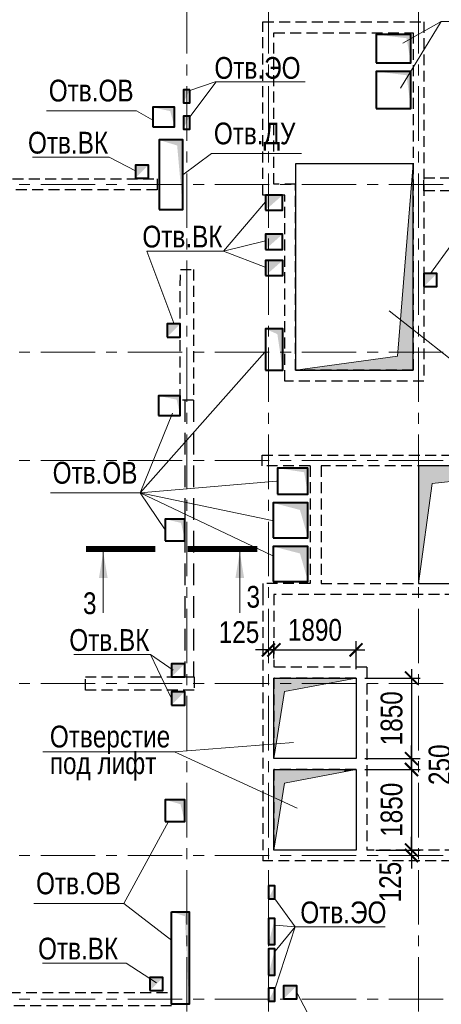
# Model space of a CAD drawing. Header units: inches. Extents: x -7207481 to -7082011, y 6155852 to 6369793.
# Tile 18 of 24: x -7148878 to -7139186, y 6333092 to 6355703. Entities that reach past the tile are written whole.
import ezdxf
from ezdxf.enums import TextEntityAlignment as Align

# ---------------------------------------------------------------- set-up
doc = ezdxf.new("R2010")
doc.units = ezdxf.units.IN
doc.header["$LTSCALE"] = 1000
doc.header["$MEASUREMENT"] = 0
doc.linetypes.add('CENTER', pattern=[2, 1.25, -0.25, 0.25, -0.25])
doc.linetypes.add('HIDDEN', pattern=[0.375, 0.25, -0.125])
for name, color, linetype, lineweight in [('СК-040-С(тены)', 12, 'HIDDEN', 25), ('СК-043-С-ПИЛОНЫ', 5, 'HIDDEN', 25), ('СК-050-П(литы перекрытия)', 3, 'Continuous', 30), ('СК-051-1-П-ОТВЕРСТИЯ ОВ ДУ', 5, 'Continuous', 40), ('СК-051-2-П-ОТВЕРСТИЯ ВК', 1, 'Continuous', 40), ('СК-051-4-П-ОТВЕРСТИЯ ЭО', 2, 'Continuous', 40), ('СК-052-П-БАЛКИ', 1, 'HIDDEN', 30), ('СК-100-О(си)', 7, 'CENTER', 15), ('СК-110-О-РАЗМЕРЫ', 7, 'Continuous', 15), ('СК-300-Р(азмеры)_ПЛИТЫ', 7, 'Continuous', 20), ('СК-400-Т(екст)', 7, 'Continuous', 20), ('СК-500-С(ечения)', 5, 'Continuous', 40), ('СК-600-Ш(триховка', 7, 'Continuous', 15)]:
    doc.layers.add(name, color=color, linetype=linetype, lineweight=lineweight)
doc.styles.add('ARIAL_annotative', font='arial.ttf', dxfattribs={"width": 0.8, "height": 2.5})
doc.styles.add('RUSS', font='arial.ttf', dxfattribs={"width": 0.8})
doc.dimstyles.new('100-200', dxfattribs={"dimscale": 0, "dimtxt": 500, "dimasz": 300, "dimexe": 200, "dimexo": 200, "dimgap": 200, "dimtad": 1, "dimdec": 0, "dimzin": 0, "dimdsep": 46, "dimtxsty": 'RUSS', "dimblk": 'ARCHTICK', "dimcen": 0.096, "dimdle": 200, "dimclrd": 7, "dimclre": 7, "dimclrt": 256, "dimadec": 0, "dimazin": 0, "dimtfac": 1, "dimtdec": 0, "dimtmove": 2, "dimatfit": 3, "dimldrblk": 'OBLIQUE', "dimfxl": 1, "dimtolj": 1, "dimtzin": 0, "dimarcsym": 0})

# ---------------------------------------------------------------- blocks, each defined once
blk = doc.blocks.new('A$C18abd0ee-2эт')
at = {"layer": 'СК-040-С(тены)'}
for p, q in [((-10760, 25904.8), (-10760, 26154.8)), ((-10760, 26154.8), (-341.6, 26154.8)), ((-9655, 25904.8), (-10760, 25904.8)), ((-9655, 25904.8), (-9655, 23204.8)), ((-9405, 25904.8), (-9405, 23204.8)), ((-3190.3, 25904.8), (-9405, 25904.8)), ((-9655, 23204.8), (-10740, 23204.8)), ((-10740, 23204.8), (-10740, 22904.8)), ((-9405, 23204.8), (-3190.3, 23204.8)), ((-10740, 22954.8), (-10740, 16835)), ((-10490, 22954.8), (-10490, 21284.8)), ((-4810, 22954.8), (-10490, 22954.8)), ((-8350, 21284.8), (-10490, 21284.8)), ((-8350, 21284.8), (-8350, 17085)), ((-8600, 21034.8), (-10490, 21034.8)), ((-10490, 21034.8), (-10490, 19184.8)), ((-8600, 21034.8), (-8600, 19184.8)), ((-8600, 19184.8), (-10490, 19184.8)), ((-8600, 18934.8), (-10490, 18934.8)), ((-10490, 18934.8), (-10490, 17085)), ((-8600, 18934.8), (-8600, 17085)), ((-8600, 17085), (-10490, 17085)), ((-4810, 17085), (-8350, 17085)), ((-1510.3, 16835), (-10740, 16835))]:
    blk.add_line(p, q, dxfattribs=at)
for points in [[(-7040, 27854.9), (-10240, 27854.9), (-10240, 32124.6), (-10740, 32124.6), (-10740, 36104.2), (-7040, 36104.2)], [(-7290, 28104.9), (-9990, 28104.9), (-9990, 32374.6), (-10490, 32374.6), (-10490, 35854.2), (-7290, 35854.2)], [(-13170, 32494.8), (-13170, 32244.8), (-19871.2, 32244.8), (-19871.2, 32494.8)], [(-12840.1, 13809.8), (-12840.1, 13509.8), (-20311, 13509.8), (-20311, 13809.8)]]:
    blk.add_lwpolyline(points, close=True, dxfattribs=at)
at = {"layer": 'СК-040-С(тены)', "color": 4}
blk.add_lwpolyline([(-12640, 30414.5), (-12340, 30414.5), (-12340.4, 27414.8), (-12640.4, 27414.8)], close=True, dxfattribs=at)
at = {"layer": 'СК-043-С-ПИЛОНЫ'}
for points in [[(-4540, 32519.9), (-4540, 32219.9), (-7040, 32219.9), (-7040, 32519.9)], [(-12323.6, 21059.6), (-12323.6, 20759.6), (-14823.6, 20759.6), (-14823.6, 21059.6)]]:
    blk.add_lwpolyline(points, close=True, dxfattribs=at)
at = {"layer": 'СК-100-О(си)', "linetype": 'CENTER'}
for p, q in [((-12490, 46624.1), (-12490, -5440.4)), ((-10615, 46624.1), (-10615, -5440.4)), ((-7165, 46624.1), (-7165, -5440.4)), ((-25846, 32369.8), (3064.5, 32369.8)), ((-25846, 28519.8), (3064.5, 28519.8)), ((-25846, 26029.8), (3064.5, 26029.8)), ((-25846, 20909.7), (3064.5, 20909.7)), ((-25846, 16960), (3064.5, 16960)), ((-25846, 13660), (3064.5, 13660))]:
    blk.add_line(p, q, dxfattribs=at)
blk = doc.blocks.new('_ArchTick')
at = {"color": 0, "linetype": 'ByBlock', "const_width": 0.15}
blk.add_lwpolyline([(-0.5, -0.5), (0.5, 0.5)], dxfattribs=at)
blk = doc.blocks.new('*D243')
at = {"layer": 'Defpoints', "color": 0, "transparency": 16777216}
for p in [(-7141146, 6341231), (-7143035, 6340835), (-7141146, 6340585)]:
    blk.add_point(p, dxfattribs=at)
at = {"layer": 'СК-300-Р(азмеры)_ПЛИТЫ', "color": 7, "lineweight": -2, "transparency": 16777216}
for p, q in [((-7143035, 6341035), (-7143035, 6341431)), ((-7141146, 6340785), (-7141146, 6341431)), ((-7143235, 6341231), (-7140946, 6341231))]:
    blk.add_line(p, q, dxfattribs=at)
at = {"layer": 'СК-300-Р(азмеры)_ПЛИТЫ', "color": 7, "lineweight": -2, "transparency": 16777216, "xscale": 300, "yscale": 300, "zscale": 300, "rotation": 180}
blk.add_blockref('_ArchTick', (-7143035, 6341231), dxfattribs=at)
at = {"layer": 'СК-300-Р(азмеры)_ПЛИТЫ', "color": 7, "lineweight": -2, "transparency": 16777216, "xscale": 300, "yscale": 300, "zscale": 300}
blk.add_blockref('_ArchTick', (-7141146, 6341231), dxfattribs=at)
at = {"layer": 'СК-300-Р(азмеры)_ПЛИТЫ', "transparency": 16777216, "insert": (-7142091, 6341687), "char_height": 500, "attachment_point": 5, "style": 'RUSS'}
blk.add_mtext('\\A1;1890', dxfattribs=at)
blk = doc.blocks.new('_Oblique')
at = {"color": 0, "linetype": 'ByBlock', "lineweight": -2}
blk.add_line((-0.5, -0.5), (0.5, 0.5), dxfattribs=at)
blk = doc.blocks.new('*D244')
at = {"layer": 'Defpoints', "color": 0, "transparency": 16777216}
for p in [(-7141145, 6338485), (-7140895, 6336635), (-7139872, 6336635)]:
    blk.add_point(p, dxfattribs=at)
at = {"layer": 'СК-300-Р(азмеры)_ПЛИТЫ', "color": 7, "lineweight": -2, "transparency": 16777216}
for p, q in [((-7139872, 6338685), (-7139872, 6336435)), ((-7140945, 6338485), (-7139672, 6338485)), ((-7140695, 6336635), (-7139672, 6336635))]:
    blk.add_line(p, q, dxfattribs=at)
at = {"layer": 'СК-300-Р(азмеры)_ПЛИТЫ', "color": 7, "lineweight": -2, "transparency": 16777216, "xscale": 300, "yscale": 300, "zscale": 300}
for p, rotation in [((-7139872, 6338485), 90), ((-7139872, 6336635), 270)]:
    blk.add_blockref('_ArchTick', p, dxfattribs=dict(at, rotation=rotation))
at = {"layer": 'СК-300-Р(азмеры)_ПЛИТЫ', "transparency": 16777216, "insert": (-7140328, 6337560), "char_height": 500, "attachment_point": 5, "rotation": 90, "style": 'RUSS'}
blk.add_mtext('\\A1;1850', dxfattribs=at)
blk = doc.blocks.new('*D245')
at = {"layer": 'Defpoints', "color": 0, "transparency": 16777216}
for p in [(-7141145, 6338735), (-7139872, 6338735), (-7141146, 6338485)]:
    blk.add_point(p, dxfattribs=at)
at = {"layer": 'СК-300-Р(азмеры)_ПЛИТЫ', "color": 7, "lineweight": -2, "transparency": 16777216}
for p, q in [((-7139872, 6338735), (-7139872, 6339035)), ((-7140945, 6338735), (-7139672, 6338735)), ((-7139872, 6338485), (-7139872, 6338735)), ((-7140946, 6338485), (-7139672, 6338485)), ((-7139872, 6338485), (-7139872, 6338185))]:
    blk.add_line(p, q, dxfattribs=at)
at = {"layer": 'СК-300-Р(азмеры)_ПЛИТЫ', "color": 7, "lineweight": -2, "transparency": 16777216, "xscale": 300, "yscale": 300, "zscale": 300}
for p, rotation in [((-7139872, 6338735), 270), ((-7139872, 6338485), 90)]:
    blk.add_blockref('_ArchTick', p, dxfattribs=dict(at, rotation=rotation))
at = {"layer": 'СК-300-Р(азмеры)_ПЛИТЫ', "transparency": 16777216, "insert": (-7139224, 6338594), "char_height": 500, "attachment_point": 5, "rotation": 90, "style": 'RUSS'}
blk.add_mtext('\\A1;250', dxfattribs=at)
blk = doc.blocks.new('*D246')
at = {"layer": 'Defpoints', "color": 0, "transparency": 16777216}
for p in [(-7141145, 6340585), (-7141145, 6338735), (-7139872, 6338735)]:
    blk.add_point(p, dxfattribs=at)
at = {"layer": 'СК-300-Р(азмеры)_ПЛИТЫ', "color": 7, "lineweight": -2, "transparency": 16777216}
for p, q in [((-7140945, 6340585), (-7139672, 6340585)), ((-7139872, 6340785), (-7139872, 6338535)), ((-7140945, 6338735), (-7139672, 6338735))]:
    blk.add_line(p, q, dxfattribs=at)
at = {"layer": 'СК-300-Р(азмеры)_ПЛИТЫ', "color": 7, "lineweight": -2, "transparency": 16777216, "xscale": 300, "yscale": 300, "zscale": 300}
for p, rotation in [((-7139872, 6340585), 90), ((-7139872, 6338735), 270)]:
    blk.add_blockref('_ArchTick', p, dxfattribs=dict(at, rotation=rotation))
at = {"layer": 'СК-300-Р(азмеры)_ПЛИТЫ', "transparency": 16777216, "insert": (-7140328, 6339660), "char_height": 500, "attachment_point": 5, "rotation": 90, "style": 'RUSS'}
blk.add_mtext('\\A1;1850', dxfattribs=at)
blk = doc.blocks.new('*D247')
at = {"layer": 'Defpoints', "color": 0, "transparency": 16777216}
for p in [(-7140895, 6336635), (-7139872, 6336510), (-7139872, 6336510)]:
    blk.add_point(p, dxfattribs=at)
at = {"layer": 'СК-300-Р(азмеры)_ПЛИТЫ', "color": 7, "lineweight": -2, "transparency": 16777216}
for p, q in [((-7139872, 6336635), (-7139872, 6336935)), ((-7140695, 6336635), (-7139672, 6336635)), ((-7139872, 6336635), (-7139872, 6336510)), ((-7139872, 6336510), (-7139872, 6336210))]:
    blk.add_line(p, q, dxfattribs=at)
at = {"layer": 'СК-300-Р(азмеры)_ПЛИТЫ', "color": 7, "lineweight": -2, "transparency": 16777216, "xscale": 300, "yscale": 300, "zscale": 300}
for p, rotation in [((-7139872, 6336635), 270), ((-7139872, 6336510), 90)]:
    blk.add_blockref('_ArchTick', p, dxfattribs=dict(at, rotation=rotation))
at = {"layer": 'СК-300-Р(азмеры)_ПЛИТЫ', "transparency": 16777216, "insert": (-7140357, 6335899), "char_height": 500, "attachment_point": 5, "rotation": 90, "style": 'RUSS'}
blk.add_mtext('\\A1;125', dxfattribs=at)
blk = doc.blocks.new('*D256')
at = {"layer": 'Defpoints', "color": 0, "transparency": 16777216}
for p in [(-7141146, 6341231), (-7143035, 6340835), (-7141146, 6340585)]:
    blk.add_point(p, dxfattribs=at)
at = {"layer": 'СК-300-Р(азмеры)_ПЛИТЫ', "color": 7, "lineweight": -2, "transparency": 16777216}
for p, q in [((-7143035, 6341035), (-7143035, 6341431)), ((-7141146, 6340785), (-7141146, 6341431)), ((-7143235, 6341231), (-7140946, 6341231))]:
    blk.add_line(p, q, dxfattribs=at)
at = {"layer": 'СК-300-Р(азмеры)_ПЛИТЫ', "color": 7, "lineweight": -2, "transparency": 16777216, "xscale": 300, "yscale": 300, "zscale": 300, "rotation": 180}
blk.add_blockref('_ArchTick', (-7143035, 6341231), dxfattribs=at)
at = {"layer": 'СК-300-Р(азмеры)_ПЛИТЫ', "color": 7, "lineweight": -2, "transparency": 16777216, "xscale": 300, "yscale": 300, "zscale": 300}
blk.add_blockref('_ArchTick', (-7141146, 6341231), dxfattribs=at)
at = {"layer": 'СК-300-Р(азмеры)_ПЛИТЫ', "transparency": 16777216, "insert": (-7142091, 6341687), "char_height": 500, "attachment_point": 5, "style": 'RUSS'}
blk.add_mtext('\\A1;1890', dxfattribs=at)
blk = doc.blocks.new('*D257')
at = {"layer": 'Defpoints', "color": 0, "transparency": 16777216}
for p in [(-7143160, 6341231), (-7143160, 6341231), (-7143035, 6340835)]:
    blk.add_point(p, dxfattribs=at)
at = {"layer": 'СК-300-Р(азмеры)_ПЛИТЫ', "color": 7, "lineweight": -2, "transparency": 16777216}
for p, q in [((-7143035, 6341035), (-7143035, 6341431)), ((-7143160, 6341231), (-7143460, 6341231)), ((-7143035, 6341231), (-7143160, 6341231)), ((-7143035, 6341231), (-7142735, 6341231))]:
    blk.add_line(p, q, dxfattribs=at)
at = {"layer": 'СК-300-Р(азмеры)_ПЛИТЫ', "color": 7, "lineweight": -2, "transparency": 16777216, "xscale": 300, "yscale": 300, "zscale": 300}
blk.add_blockref('_ArchTick', (-7143160, 6341231), dxfattribs=at)
at = {"layer": 'СК-300-Р(азмеры)_ПЛИТЫ', "color": 7, "lineweight": -2, "transparency": 16777216, "xscale": 300, "yscale": 300, "zscale": 300, "rotation": 180}
blk.add_blockref('_ArchTick', (-7143035, 6341231), dxfattribs=at)
at = {"layer": 'СК-300-Р(азмеры)_ПЛИТЫ', "transparency": 16777216, "insert": (-7143837, 6341637), "char_height": 500, "attachment_point": 5, "style": 'RUSS'}
blk.add_mtext('\\A1;125', dxfattribs=at)
blk = doc.blocks.new('*D258')
at = {"layer": 'Defpoints', "color": 0, "transparency": 16777216}
for p in [(-7141145, 6338485), (-7140895, 6336635), (-7139872, 6336635)]:
    blk.add_point(p, dxfattribs=at)
at = {"layer": 'СК-300-Р(азмеры)_ПЛИТЫ', "color": 7, "lineweight": -2, "transparency": 16777216}
for p, q in [((-7139872, 6338685), (-7139872, 6336435)), ((-7140945, 6338485), (-7139672, 6338485)), ((-7140695, 6336635), (-7139672, 6336635))]:
    blk.add_line(p, q, dxfattribs=at)
at = {"layer": 'СК-300-Р(азмеры)_ПЛИТЫ', "color": 7, "lineweight": -2, "transparency": 16777216, "xscale": 300, "yscale": 300, "zscale": 300}
for p, rotation in [((-7139872, 6338485), 90), ((-7139872, 6336635), 270)]:
    blk.add_blockref('_ArchTick', p, dxfattribs=dict(at, rotation=rotation))
at = {"layer": 'СК-300-Р(азмеры)_ПЛИТЫ', "transparency": 16777216, "insert": (-7140328, 6337560), "char_height": 500, "attachment_point": 5, "rotation": 90, "style": 'RUSS'}
blk.add_mtext('\\A1;1850', dxfattribs=at)
blk = doc.blocks.new('*D259')
at = {"layer": 'Defpoints', "color": 0, "transparency": 16777216}
for p in [(-7141145, 6338735), (-7139872, 6338735), (-7141146, 6338485)]:
    blk.add_point(p, dxfattribs=at)
at = {"layer": 'СК-300-Р(азмеры)_ПЛИТЫ', "color": 7, "lineweight": -2, "transparency": 16777216}
for p, q in [((-7139872, 6338735), (-7139872, 6339035)), ((-7140945, 6338735), (-7139672, 6338735)), ((-7139872, 6338485), (-7139872, 6338735)), ((-7140946, 6338485), (-7139672, 6338485)), ((-7139872, 6338485), (-7139872, 6338185))]:
    blk.add_line(p, q, dxfattribs=at)
at = {"layer": 'СК-300-Р(азмеры)_ПЛИТЫ', "color": 7, "lineweight": -2, "transparency": 16777216, "xscale": 300, "yscale": 300, "zscale": 300}
for p, rotation in [((-7139872, 6338735), 270), ((-7139872, 6338485), 90)]:
    blk.add_blockref('_ArchTick', p, dxfattribs=dict(at, rotation=rotation))
at = {"layer": 'СК-300-Р(азмеры)_ПЛИТЫ', "transparency": 16777216, "insert": (-7139224, 6338594), "char_height": 500, "attachment_point": 5, "rotation": 90, "style": 'RUSS'}
blk.add_mtext('\\A1;250', dxfattribs=at)
blk = doc.blocks.new('*D260')
at = {"layer": 'Defpoints', "color": 0, "transparency": 16777216}
for p in [(-7141145, 6340585), (-7141145, 6338735), (-7139872, 6338735)]:
    blk.add_point(p, dxfattribs=at)
at = {"layer": 'СК-300-Р(азмеры)_ПЛИТЫ', "color": 7, "lineweight": -2, "transparency": 16777216}
for p, q in [((-7140945, 6340585), (-7139672, 6340585)), ((-7139872, 6340785), (-7139872, 6338535)), ((-7140945, 6338735), (-7139672, 6338735))]:
    blk.add_line(p, q, dxfattribs=at)
at = {"layer": 'СК-300-Р(азмеры)_ПЛИТЫ', "color": 7, "lineweight": -2, "transparency": 16777216, "xscale": 300, "yscale": 300, "zscale": 300}
for p, rotation in [((-7139872, 6340585), 90), ((-7139872, 6338735), 270)]:
    blk.add_blockref('_ArchTick', p, dxfattribs=dict(at, rotation=rotation))
at = {"layer": 'СК-300-Р(азмеры)_ПЛИТЫ', "transparency": 16777216, "insert": (-7140328, 6339660), "char_height": 500, "attachment_point": 5, "rotation": 90, "style": 'RUSS'}
blk.add_mtext('\\A1;1850', dxfattribs=at)
blk = doc.blocks.new('*D261')
at = {"layer": 'Defpoints', "color": 0, "transparency": 16777216}
for p in [(-7140895, 6336635), (-7139872, 6336510), (-7139872, 6336510)]:
    blk.add_point(p, dxfattribs=at)
at = {"layer": 'СК-300-Р(азмеры)_ПЛИТЫ', "color": 7, "lineweight": -2, "transparency": 16777216}
for p, q in [((-7139872, 6336635), (-7139872, 6336935)), ((-7140695, 6336635), (-7139672, 6336635)), ((-7139872, 6336635), (-7139872, 6336510)), ((-7139872, 6336510), (-7139872, 6336210))]:
    blk.add_line(p, q, dxfattribs=at)
at = {"layer": 'СК-300-Р(азмеры)_ПЛИТЫ', "color": 7, "lineweight": -2, "transparency": 16777216, "xscale": 300, "yscale": 300, "zscale": 300}
for p, rotation in [((-7139872, 6336635), 270), ((-7139872, 6336510), 90)]:
    blk.add_blockref('_ArchTick', p, dxfattribs=dict(at, rotation=rotation))
at = {"layer": 'СК-300-Р(азмеры)_ПЛИТЫ', "transparency": 16777216, "insert": (-7140357, 6335899), "char_height": 500, "attachment_point": 5, "rotation": 90, "style": 'RUSS'}
blk.add_mtext('\\A1;125', dxfattribs=at)
blk = doc.blocks.new('Сечение')
at = {"layer": 'СК-500-С(ечения)', "linetype": 'Continuous', "lineweight": 15, "ltscale": 100}
blk.add_line((-200, -35), (-200, -735), dxfattribs=at)
at = {"layer": 'СК-500-С(ечения)', "linetype": 'Continuous', "ltscale": 100, "const_width": 70}
blk.add_lwpolyline([(-400, 0), (400, 0)], dxfattribs=at)
at = {"layer": 'СК-500-С(ечения)', "linetype": 'Continuous', "ltscale": 100}
blk.add_solid([(-200, -35), (-250, -335), (-150, -335)], dxfattribs=at)
blk = doc.blocks.new('*U270')
at = {"layer": 'СК-400-Т(екст)', "ltscale": 100, "yscale": 0.01, "zscale": 0.01, "rotation": 270.0000614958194}
for p, xscale in [((0, -4), 0.01), ((0, -15.69), -0.01)]:
    blk.add_blockref('Сечение', p, dxfattribs=dict(at, xscale=xscale))
at = {"layer": 'СК-500-С(ечения)', "color": 0, "ltscale": 100, "style": 'ARIAL_annotative', "width": 0.8}
blk.add_attdef('НОМЕР_СЕЧЕНИЯ_1_1(НОМЕР_ЛИСТА)', text='', height=2.5, rotation=270.0001, dxfattribs=at).set_placement((-6.74, -1.23), align=Align.RIGHT)
blk.add_attdef('НОМЕР_СЕЧЕНИЯ_2_1(НОМЕР_ЛИСТА)', text='', height=2.5, rotation=270.0001, dxfattribs=at).set_placement((-7.48, -18.47), align=Align.BOTTOM_LEFT)

msp = doc.modelspace()

# ---------------------------------------------------------------- hatches: boundary and pattern name
at = {"layer": 'СК-600-Ш(триховка'}
h = msp.add_hatch(color=256, dxfattribs=at)
h.dxf.hatch_style = 1
h.paths.add_polyline_path([(-7139835.6, 6351920.3), (-7139873.7, 6351920.3), (-7140151.4, 6348453.5), (-7139835.4, 6348304.1)])
h = msp.add_hatch(color=256, dxfattribs=at)
h.dxf.hatch_style = 1
h.paths.add_polyline_path([(-7139835.4, 6348304.1), (-7140151.4, 6348453.5), (-7140182.1, 6348070.2), (-7139835.4, 6348070.2)])
h = msp.add_hatch(color=256, dxfattribs=at)
h.dxf.hatch_style = 1
h.paths.add_polyline_path([(-7139835.4, 6348070.2), (-7140182.1, 6348070.2), (-7140189.7, 6347975.1), (-7142535.3, 6347655.4), (-7142535.3, 6347655.3), (-7139835.3, 6347655.3)])
h = msp.add_hatch(color=256, dxfattribs=at)
h.dxf.hatch_style = 1
h.paths.add_polyline_path([(-7137935.3, 6345455.2), (-7139710.3, 6345455.2), (-7139710.3, 6342757.5), (-7139394.8, 6345052.2), (-7137935.3, 6345212.9)])
h = msp.add_hatch(color=256, dxfattribs=at)
h.dxf.hatch_style = 1
h.paths.add_polyline_path([(-7141145.7, 6340585.2), (-7143035.4, 6340585.2), (-7143035.4, 6340460.1), (-7141804.7, 6340460.1)])
h = msp.add_hatch(color=256, dxfattribs=at)
h.dxf.hatch_style = 1
h.paths.add_polyline_path([(-7141804.7, 6340460.1), (-7143035.4, 6340460.1), (-7143035.4, 6338735.2), (-7142791.7, 6340272.8)])
h = msp.add_hatch(color=256, dxfattribs=at)
h.dxf.hatch_style = 1
h.paths.add_polyline_path([(-7141423.2, 6338432.5), (-7141412.3, 6338485.2), (-7143035.4, 6338485.2), (-7143035.4, 6336635.4), (-7143035.3, 6336635.4), (-7142791.7, 6338172.8)])
h = msp.add_hatch(color=256, dxfattribs=at)
h.dxf.hatch_style = 1
h.paths.add_polyline_path([(-7141145.7, 6338485.2), (-7141412.3, 6338485.2), (-7141423.2, 6338432.5)])

# ---------------------------------------------------------------- linework, layer by layer
at = {"layer": 'СК-050-П(литы перекрытия)'}
for p, q in [((-7139835.7, 6352395), (-7142535.3, 6352395)), ((-7142535.3, 6352395), (-7142535.3, 6347655.3)), ((-7139835.3, 6347655.3), (-7139835.7, 6352395)), ((-7142535.3, 6347655.3), (-7139835.3, 6347655.3))]:
    msp.add_line(p, q, dxfattribs=at)
msp.add_lwpolyline([(-7139710.7, 6342755.2), (-7135735.7, 6342755.2), (-7135735.7, 6345455.2), (-7139710.7, 6345455.2)], close=True, dxfattribs=at)
for points in [[(-7143035.4, 6340585.2), (-7141145.4, 6340585.2), (-7141145.4, 6338735.2), (-7143035.4, 6338735.2), (-7143035.4, 6340585.2)], [(-7143035.4, 6338485.2), (-7141145.7, 6338485.2), (-7141145.7, 6336635.4), (-7143035.4, 6336635.2), (-7143035.4, 6338485.2)]]:
    msp.add_lwpolyline(points, dxfattribs=at)
at = {"layer": 'СК-051-1-П-ОТВЕРСТИЯ ОВ ДУ', "lineweight": 13}
for p, q in [((-7139186, 6355660.4), (-7140123.4, 6354129.4)), ((-7139186, 6355660.4), (-7140070.7, 6355163)), ((-7139186, 6355660.4), (-7137120.5, 6355660.4)), ((-7148261.2, 6353612.4), (-7146195.7, 6353612.4)), ((-7146195.7, 6353612.4), (-7145814.7, 6353399.2)), ((-7144466.4, 6352627.6), (-7145125.7, 6352140.2)), ((-7144466.4, 6352627.6), (-7142400.9, 6352627.6)), ((-7146106.7, 6344835), (-7143246, 6348070.2)), ((-7146106.7, 6344835), (-7145364.8, 6346665.3)), ((-7146106.7, 6344835), (-7142971.3, 6345104.9)), ((-7148172.3, 6344835), (-7146106.7, 6344835)), ((-7146106.7, 6344835), (-7145535.7, 6343985.2)), ((-7146106.7, 6344835), (-7143071, 6343400.9)), ((-7146106.7, 6344835), (-7143071, 6344205.2)), ((-7146487.4, 6335406.4), (-7145453.8, 6337290.5)), ((-7148552.9, 6335406.4), (-7146487.4, 6335406.4)), ((-7146487.4, 6335406.4), (-7145381, 6334561.4))]:
    msp.add_line(p, q, dxfattribs=at)
at = {"layer": 'СК-051-1-П-ОТВЕРСТИЯ ОВ ДУ'}
for points in [[(-7140685.7, 6354713.7), (-7139885.7, 6354713.7), (-7139885.7, 6355363.2), (-7140685.7, 6355363.2)], [(-7140685.7, 6353664.8), (-7139885.7, 6353664.8), (-7139885.7, 6354514.3), (-7140685.7, 6354514.4)], [(-7145815.7, 6353240.2), (-7145317, 6353240.2), (-7145317, 6353690.2), (-7145815.7, 6353690.2)], [(-7145675.7, 6351340.2), (-7145125.7, 6351340.2), (-7145125.7, 6352940.2), (-7145675.7, 6352940.2)], [(-7143225.7, 6347655.1), (-7142830.7, 6347655.1), (-7142830.7, 6348600.1), (-7143225.7, 6348600.1)], [(-7145685.7, 6346615.3), (-7145185.7, 6346615.3), (-7145185.7, 6347065.2), (-7145685.7, 6347065.2)], [(-7142950.7, 6344804.6), (-7142250.7, 6344804.6), (-7142250.7, 6345405.2), (-7142950.7, 6345405.2)], [(-7143050.7, 6343805.2), (-7142250.7, 6343805.2), (-7142250.7, 6344605.2), (-7143050.7, 6344605.2)], [(-7145535.7, 6343735.2), (-7145085.7, 6343735.2), (-7145085.7, 6344235.2), (-7145535.7, 6344235.2)], [(-7143050.7, 6342805.2), (-7142250.7, 6342805.2), (-7142250.7, 6343605.2), (-7143050.7, 6343605.2)], [(-7145535.7, 6337290.5), (-7145085.7, 6337290.5), (-7145085.7, 6337790.5), (-7145535.7, 6337790.5)], [(-7145385.7, 6335214.7), (-7144985.7, 6335214.7), (-7144985.7, 6333094.7), (-7145385.7, 6333094.7)]]:
    msp.add_lwpolyline(points, close=True, dxfattribs=at)
for points in [[(-7139885.7, 6354713.7), (-7139884.3, 6355363.3), (-7139985.5, 6355276.5), (-7140685.7, 6355363.2)], [(-7139885.7, 6353664.8), (-7139884.3, 6354514.4), (-7139985.5, 6354427.6), (-7140685.7, 6354514.4)], [(-7145317, 6353240.2), (-7145317, 6353690.2), (-7145418.2, 6353603.4), (-7145817, 6353690.1)], [(-7145675.7, 6352940.2), (-7145125.7, 6352940.2), (-7145258.5, 6352813.7), (-7145125.7, 6351340.2)], [(-7142830.7, 6347655.1), (-7142830.7, 6348600.1), (-7142955.5, 6348483.6), (-7143225.7, 6348600.1)], [(-7145685.7, 6347065.3), (-7145185.7, 6347065.2), (-7145269.5, 6346976.9), (-7145185.7, 6346615.3)], [(-7142950.7, 6345404.6), (-7142250.7, 6345404.6), (-7142340.6, 6345310.4), (-7142250.7, 6344804.6)], [(-7143050.7, 6344605.2), (-7142250.7, 6344605.2), (-7142435.9, 6344445.5), (-7142250.7, 6343805.2)], [(-7145535.7, 6344235.2), (-7145085.7, 6344235.2), (-7145169.5, 6344146.8), (-7145085.7, 6343785.3)], [(-7143050.7, 6343605.2), (-7142250.7, 6343605.2), (-7142435.9, 6343445.5), (-7142250.7, 6342805.2)], [(-7145535.7, 6337790.5), (-7145085.7, 6337790.5), (-7145180.8, 6337686.7), (-7145085.7, 6337290.5)], [(-7145385.7, 6335214.7), (-7144985.7, 6335214.7), (-7145081.6, 6335114.7), (-7144985.7, 6333094.7)]]:
    msp.add_solid(points, dxfattribs=at)
at = {"layer": 'СК-051-2-П-ОТВЕРСТИЯ ВК', "lineweight": 15}
for p, q in [((-7148586.2, 6352543.7), (-7146823.9, 6352543.7)), ((-7146823.9, 6352543.7), (-7146215.7, 6352234.2)), ((-7144193.5, 6350387.1), (-7143230.7, 6351519)), ((-7144193.5, 6350387.1), (-7143230.7, 6350621.3)), ((-7145955.9, 6350387.1), (-7144193.5, 6350387.1)), ((-7145955.9, 6350387.1), (-7145336, 6348734.2)), ((-7144193.5, 6350387.1), (-7143233.2, 6350019.1)), ((-7138971.1, 6350516.9), (-7139436.8, 6349875)), ((-7147636.3, 6341123.4), (-7145874, 6341123.4)), ((-7145874, 6341123.4), (-7145347.2, 6340765.2)), ((-7145874, 6341123.4), (-7145386.4, 6340115.2)), ((-7148354.2, 6334036.9), (-7146429.5, 6334036.9)), ((-7146429.5, 6334036.9), (-7145730.8, 6333587.7)), ((-7141962.5, 6332330.6), (-7142506, 6333365.2))]:
    msp.add_line(p, q, dxfattribs=at)
at = {"layer": 'СК-051-2-П-ОТВЕРСТИЯ ВК'}
for points in [[(-7146215.4, 6352065.2), (-7145915.7, 6352065.2), (-7145915.7, 6352365.2), (-7146215.4, 6352365.2)], [(-7143230.4, 6351325), (-7142835.4, 6351325), (-7142835.4, 6351675), (-7143230.4, 6351675)], [(-7143230.4, 6350427.3), (-7142835.4, 6350427.3), (-7142835.4, 6350777.3), (-7143230.4, 6350777.3)], [(-7143227.9, 6349825.1), (-7142832.9, 6349825.1), (-7142832.9, 6350175.1), (-7143227.9, 6350175.1)], [(-7139585.3, 6349575), (-7139285.7, 6349575), (-7139285.7, 6349875), (-7139585.3, 6349875)], [(-7145485.7, 6348415.2), (-7145185.7, 6348415.2), (-7145185.7, 6348715.2), (-7145485.7, 6348715.2)], [(-7145385.7, 6340610.2), (-7145085.7, 6340610.2), (-7145085.7, 6340910.2), (-7145385.7, 6340910.2)], [(-7145385.7, 6339965.2), (-7145085.7, 6339965.2), (-7145085.7, 6340265.2), (-7145385.7, 6340265.2)], [(-7145885.5, 6333410.2), (-7145585.5, 6333410.2), (-7145585.5, 6333710.2), (-7145885.5, 6333710.2)], [(-7142810.7, 6333215.2), (-7142510.7, 6333215.2), (-7142510.7, 6333515.2), (-7142810.7, 6333515.2)]]:
    msp.add_lwpolyline(points, close=True, dxfattribs=at)
for points in [[(-7146215.4, 6352065.2), (-7145915.7, 6352365.2), (-7146215.4, 6352365.2)], [(-7143230.4, 6351325), (-7142835.4, 6351675), (-7143230.4, 6351675)], [(-7143230.4, 6350427.3), (-7142835.4, 6350777.3), (-7143230.4, 6350777.3)], [(-7143227.9, 6349825.1), (-7142832.9, 6350175.1), (-7143227.9, 6350175.1)], [(-7139585.3, 6349575), (-7139285.7, 6349875), (-7139585.3, 6349875)], [(-7145485.7, 6348415.2), (-7145185.7, 6348715.2), (-7145485.7, 6348715.2)], [(-7145385.7, 6340610.2), (-7145085.7, 6340910.2), (-7145385.7, 6340910.2)], [(-7145385.7, 6339965.2), (-7145085.7, 6340265.2), (-7145385.7, 6340265.2)], [(-7145885.5, 6333410.2), (-7145585.5, 6333710.2), (-7145885.5, 6333710.2)], [(-7142810.7, 6333215.2), (-7142510.7, 6333515.2), (-7142810.7, 6333515.2)]]:
    msp.add_solid(points, dxfattribs=at)
at = {"layer": 'СК-051-4-П-ОТВЕРСТИЯ ЭО', "lineweight": 15}
for p, q in [((-7144382.7, 6354272.3), (-7144966, 6354075)), ((-7144363.6, 6354272.3), (-7144966, 6353475)), ((-7144382.7, 6354272.3), (-7142317.1, 6354272.3)), ((-7143014.3, 6335515.2), (-7142545.8, 6334868.6)), ((-7142545.8, 6334868.6), (-7143006, 6333465.2)), ((-7143006, 6334315.3), (-7142545.8, 6334868.6)), ((-7142545.8, 6334868.6), (-7143005.2, 6334910.5)), ((-7142545.8, 6334868.6), (-7140480.2, 6334868.6))]:
    msp.add_line(p, q, dxfattribs=at)
at = {"layer": 'СК-051-4-П-ОТВЕРСТИЯ ЭО'}
for points in [[(-7144965.7, 6354090.2), (-7145115.7, 6354090.2), (-7145115.7, 6353790.2), (-7144965.7, 6353790.2)], [(-7144965.7, 6353490.2), (-7145115.7, 6353490.2), (-7145115.7, 6353190.2), (-7144965.7, 6353190.2)], [(-7143160.7, 6335515.2), (-7143010.7, 6335515.2), (-7143010.7, 6335815.2), (-7143160.7, 6335815.2)], [(-7143160.7, 6334465.2), (-7143010.7, 6334465.2), (-7143010.7, 6335065.2), (-7143160.7, 6335065.2)], [(-7143160.7, 6333765.2), (-7143010.7, 6333765.2), (-7143010.7, 6334365.2), (-7143160.7, 6334365.2)], [(-7143160.7, 6333165.2), (-7143010.7, 6333165.2), (-7143010.7, 6333465.2), (-7143160.7, 6333465.2)]]:
    msp.add_lwpolyline(points, close=True, dxfattribs=at)
for points in [[(-7144965.7, 6354090.2), (-7145115.7, 6353790.2), (-7145115.7, 6354090.2)], [(-7144965.7, 6353490.2), (-7145115.7, 6353190.2), (-7145115.7, 6353490.2)], [(-7143160.7, 6335515.2), (-7143010.7, 6335815.2), (-7143010.7, 6335515.2)], [(-7143160.7, 6334465.2), (-7143010.7, 6335065.2), (-7143010.7, 6334465.2)], [(-7143160.7, 6333765.2), (-7143010.7, 6334365.2), (-7143010.7, 6333765.2)], [(-7143160.7, 6333165.2), (-7143010.7, 6333465.2), (-7143010.7, 6333165.2)]]:
    msp.add_solid(points, dxfattribs=at)
at = {"layer": 'СК-052-П-БАЛКИ', "ltscale": 2}
for p, q in [((-7145085.7, 6346965.2), (-7145085.7, 6340610)), ((-7144885.7, 6346965.2), (-7144885.7, 6340610))]:
    msp.add_line(p, q, dxfattribs=at)
at = {"layer": 'СК-110-О-РАЗМЕРЫ'}
for p, q in [((-7139394.8, 6345052.2), (-7135735.7, 6345455.2)), ((-7139710.7, 6342755.2), (-7139394.8, 6345052.2))]:
    msp.add_line(p, q, dxfattribs=at)
at = {"layer": 'СК-400-Т(екст)'}
for p, q in [((-7140189.7, 6347975.1), (-7139835.7, 6352395)), ((-7142535.7, 6347655.3), (-7140189.7, 6347975.1)), ((-7142791.7, 6340272.8), (-7141145.7, 6340585.2)), ((-7143035.4, 6338735.2), (-7142791.7, 6340272.8)), ((-7142791.7, 6338172.8), (-7141145.7, 6338485.2)), ((-7143035.4, 6336635.2), (-7142791.7, 6338172.8))]:
    msp.add_line(p, q, dxfattribs=at)
at = {"layer": 'СК-400-Т(екст)', "color": 7}
msp.add_line((-7145317.2, 6338887.6), (-7142584.9, 6339105.2), dxfattribs=at)
msp.add_line((-7145317.2, 6338887.6), (-7142584.9, 6339105.2), dxfattribs=at)
for points in [[(-7133987.7, 6346877.2), (-7137653.7, 6346877.2), (-7140381.2, 6349015)], [(-7133987.7, 6346877.2), (-7137653.7, 6346877.2), (-7140381.2, 6349015)], [(-7148345.1, 6338887.6), (-7145317.2, 6338887.6), (-7142496.9, 6337594.1)], [(-7148345.1, 6338887.6), (-7145317.2, 6338887.6), (-7142496.9, 6337594.1)]]:
    msp.add_lwpolyline(points, dxfattribs=at)

# ---------------------------------------------------------------- block references
msp.add_blockref('A$C18abd0ee-2эт', (-7132545.3, 6319550.4))
at = {"layer": 'СК-500-С(ечения)'}
ref = msp.add_blockref('*U270', (-7143418.8, 6343548.4), dxfattribs=dict(at, xscale=-200, yscale=200, zscale=200, rotation=270.0000614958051))
ref.add_attrib('НОМЕР_СЕЧЕНИЯ_2_1(НОМЕР_ЛИСТА)', '3', dxfattribs={"color": 0, "ltscale": 100, "height": 500, "style": 'ARIAL_annotative', "width": 0.8}).set_placement((-7147111.9, 6342052.4), align=Align.RIGHT)
ref.add_attrib('НОМЕР_СЕЧЕНИЯ_1_1(НОМЕР_ЛИСТА)', '3', (-7143664.1, 6342200.5), dxfattribs={"color": 0, "ltscale": 100, "height": 500, "style": 'ARIAL_annotative', "width": 0.8})

# ---------------------------------------------------------------- texts
at = {"layer": 'СК-051-1-П-ОТВЕРСТИЯ ОВ ДУ', "lineweight": 13, "style": 'RUSS', "width": 0.8}
for s, p in [('Отв.ОВ', (-7148209.5, 6353825.1)), ('Отв.ДУ', (-7144414.7, 6352840.3)), ('Отв.ОВ', (-7148120.5, 6345047.7)), ('Отв.ОВ', (-7148501.2, 6335619.1))]:
    msp.add_text(s, height=500, dxfattribs=at).set_placement(p)
at = {"layer": 'СК-051-2-П-ОТВЕРСТИЯ ВК', "lineweight": 15, "style": 'RUSS', "width": 0.8}
for p in [(-7148687.8, 6352628.4), (-7146057.5, 6350471.8), (-7147738, 6341208.2), (-7148455.8, 6334121.6)]:
    msp.add_text('Отв.ВК', height=500, dxfattribs=at).set_placement(p)
at = {"layer": 'СК-051-4-П-ОТВЕРСТИЯ ЭО', "lineweight": 15, "style": 'RUSS', "width": 0.8}
for p in [(-7144401.3, 6354345.7), (-7142427, 6334952.8)]:
    msp.add_text('Отв.ЭО', height=500, dxfattribs=at).set_placement(p)
at = {"layer": 'СК-400-Т(екст)', "color": 7, "style": 'RUSS', "width": 0.8}
for s, p in [('Отверстие', (-7148184.4, 6338991.5)), ('Отверстие', (-7148184.4, 6338991.5)), ('под лифт', (-7148184.4, 6338379.4)), ('под лифт', (-7148184.4, 6338379.4))]:
    msp.add_text(s, height=500, dxfattribs=at).set_placement(p)

# ---------------------------------------------------------------- dimensions: what is measured, and where the dimension line sits
at = {"layer": 'СК-300-Р(азмеры)_ПЛИТЫ'}
dim = msp.add_linear_dim(base=(-7143160.4, 6341231.2), p1=(-7143035.4, 6340835.2), p2=(-7143160.4, 6341231.2), dimstyle='100-200', override={"dimscale": 1}, dxfattribs=at)
dim.commit()
dim.dimension.update_dxf_attribs({"geometry": '*D257', "text_midpoint": (-7143837.2, 6341636.6), "dimtype": 160})
for picture in ['*D243', '*D256']:
    dim = msp.add_linear_dim(base=(-7141145.7, 6341231.2), p1=(-7143035.4, 6340835.2), p2=(-7141145.7, 6340585.2), dimstyle='100-200', override={"dimscale": 1}, dxfattribs=at)
    dim.commit()
    dim.dimension.update_dxf_attribs({"geometry": picture, "text_midpoint": (-7142090.5, 6341686.5)})
for base, p1, p2, picture, middle in [((-7139872.2, 6338735.2), (-7141145.4, 6340585.2), (-7141145.4, 6338735.2), '*D246', (-7140327.5, 6339660.2)), ((-7139872.2, 6338735.2), (-7141145.4, 6340585.2), (-7141145.4, 6338735.2), '*D260', (-7140327.5, 6339660.2)), ((-7139872.2, 6336635.4), (-7141145.4, 6338485.1), (-7140895.4, 6336635.4), '*D244', (-7140327.5, 6337560.3)), ((-7139872.2, 6336635.4), (-7141145.4, 6338485.1), (-7140895.4, 6336635.4), '*D258', (-7140327.5, 6337560.3))]:
    dim = msp.add_linear_dim(base=base, p1=p1, p2=p2, angle=90, dimstyle='100-200', override={"dimscale": 1}, dxfattribs=at)
    dim.commit()
    dim.dimension.update_dxf_attribs({"geometry": picture, "text_midpoint": middle})
for base, p1, p2, picture, middle in [((-7139871.8, 6338735.2), (-7141146.1, 6338485.1), (-7141145.4, 6338735.2), '*D245', (-7139224.3, 6338593.8)), ((-7139871.8, 6338735.2), (-7141146.1, 6338485.1), (-7141145.4, 6338735.2), '*D259', (-7139224.3, 6338593.8)), ((-7139872.2, 6336510.4), (-7140895.4, 6336635.4), (-7139872.2, 6336510.4), '*D247', (-7140356.5, 6335898.7)), ((-7139872.2, 6336510.4), (-7140895.4, 6336635.4), (-7139872.2, 6336510.4), '*D261', (-7140356.5, 6335898.7))]:
    dim = msp.add_linear_dim(base=base, p1=p1, p2=p2, angle=90, dimstyle='100-200', override={"dimscale": 1}, dxfattribs=at)
    dim.commit()
    dim.dimension.update_dxf_attribs({"geometry": picture, "text_midpoint": middle, "dimtype": 160})

doc.saveas('drawing.dxf')
